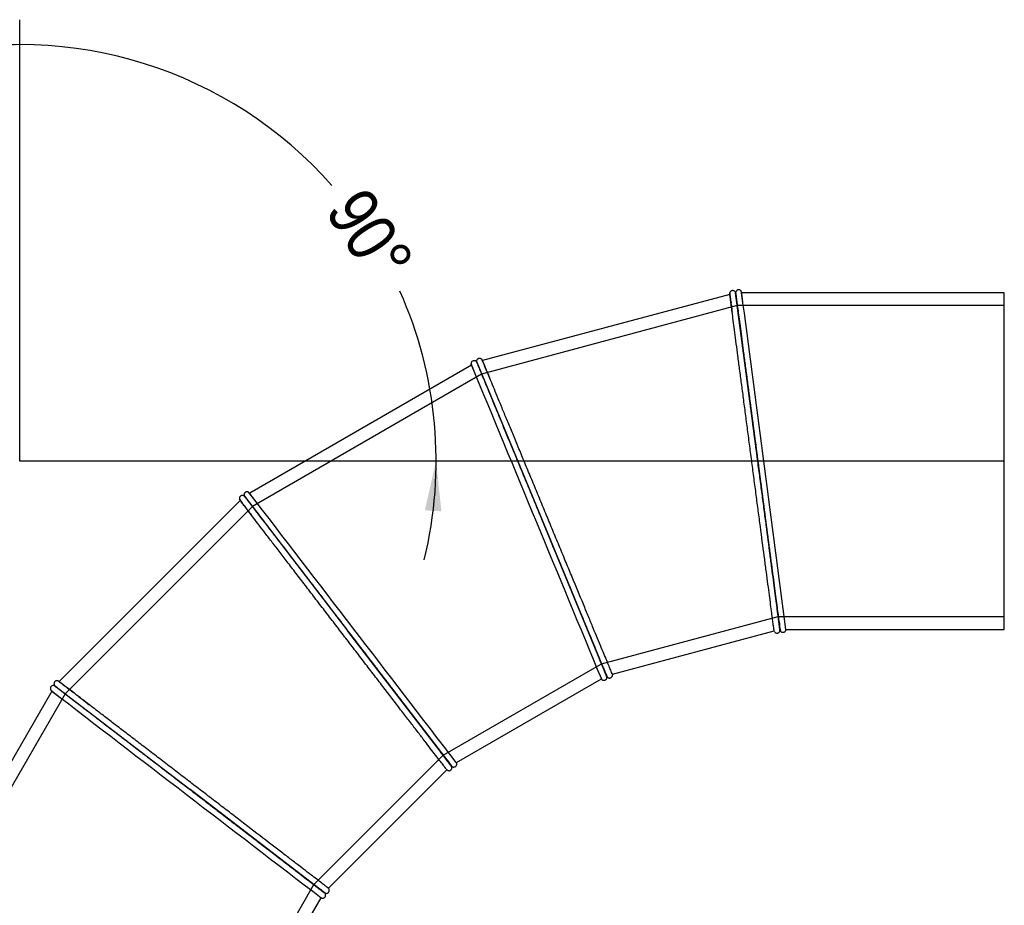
# Model space of a CAD drawing. Header units: millimetres. Extents: x 0 to 4950, y 0 to 3500.
# Tile 3 of 6: x 837 to 2154, y 1567 to 2751. Entities that reach past the tile are written whole.
import ezdxf
from ezdxf.enums import TextEntityAlignment as Align
from ezdxf.lldxf.tags import DXFTag

# ---------------------------------------------------------------- set-up
doc = ezdxf.new("R2010")
doc.units = ezdxf.units.MM
doc.header["$LTSCALE"] = 16.666667
for name, color, linetype in [('Default', 7, 'Continuous'), ('DV1_Default', 7, 'Continuous'), ('TUBO_X_GOMITO_90', 7, 'Continuous')]:
    doc.layers.add(name, color=color, linetype=linetype)
doc.styles.add('SEACAD_Arial_Narrow', font='ARIALN.TTF')
tags = doc.linetypes.add('HIDDEN2', pattern=[4.7625, 3.175, -1.5875]).pattern_tags.tags
tags[6:7] = [DXFTag(74, 4), DXFTag(75, 0), DXFTag(340, '0'), DXFTag(46, 0.0), DXFTag(50, 0.0), DXFTag(44, 0.0), DXFTag(45, 0.0)]
tags[4:5] = [DXFTag(74, 4), DXFTag(75, 0), DXFTag(340, '0'), DXFTag(46, 0.0), DXFTag(50, 0.0), DXFTag(44, 0.0), DXFTag(45, 0.0)]
tags = doc.linetypes.add('PHANTOM2', pattern=[31.75, 15.875, -3.175, 3.175, -3.175, 3.175, -3.175]).pattern_tags.tags
tags[14:15] = [DXFTag(74, 4), DXFTag(75, 0), DXFTag(340, '0'), DXFTag(46, 0.0), DXFTag(50, 0.0), DXFTag(44, 0.0), DXFTag(45, 0.0)]
tags[12:13] = [DXFTag(74, 4), DXFTag(75, 0), DXFTag(340, '0'), DXFTag(46, 0.0), DXFTag(50, 0.0), DXFTag(44, 0.0), DXFTag(45, 0.0)]
tags[10:11] = [DXFTag(74, 4), DXFTag(75, 0), DXFTag(340, '0'), DXFTag(46, 0.0), DXFTag(50, 0.0), DXFTag(44, 0.0), DXFTag(45, 0.0)]
tags[8:9] = [DXFTag(74, 4), DXFTag(75, 0), DXFTag(340, '0'), DXFTag(46, 0.0), DXFTag(50, 0.0), DXFTag(44, 0.0), DXFTag(45, 0.0)]
tags[6:7] = [DXFTag(74, 4), DXFTag(75, 0), DXFTag(340, '0'), DXFTag(46, 0.0), DXFTag(50, 0.0), DXFTag(44, 0.0), DXFTag(45, 0.0)]
tags[4:5] = [DXFTag(74, 4), DXFTag(75, 0), DXFTag(340, '0'), DXFTag(46, 0.0), DXFTag(50, 0.0), DXFTag(44, 0.0), DXFTag(45, 0.0)]
doc.dimstyles.new('Plastitalia', dxfattribs={"dimtxt": 66.666667, "dimasz": 66.666667, "dimexe": 33.333333, "dimexo": 0, "dimgap": 16.666667, "dimtad": 0, "dimdec": 0, "dimtxsty": 'SEACAD_Arial_Narrow', "dimblk1": '_SE_FILLED', "dimblk2": '_SE_FILLED', "dimsah": 1, "dimcen": 33.333333, "dimadec": 0, "dimazin": 0, "dimtfac": 0.8, "dimtdec": 1, "dimtmove": 0, "dimatfit": 3, "dimfxl": 1, "dimtolj": 1, "dimarcsym": 0})

# ---------------------------------------------------------------- blocks, each defined once
blk = doc.blocks.new('SE')
at = {"layer": 'DV1_Default', "color": 7, "linetype": 'PHANTOM2'}
blk.add_line((2153.9, 2160.8), (837.4, 2160.8), dxfattribs=at)
at = {"layer": 'TUBO_X_GOMITO_90', "color": 7, "linetype": 'Continuous'}
for p, q in [((1786.9, 2383.7), (1456.1, 2295.1)), ((1824.3, 2160.5), (1794.6, 2385.8)), ((1794.7, 2385.8), (1794.6, 2385.8)), ((1794.6, 2385.8), (1824.3, 2160.5)), ((1794.6, 2385.8), (1794.6, 2385.8)), ((2153.9, 2385.8), (1802.7, 2385.8)), ((2153.9, 1935.8), (2153.9, 2385.8)), ((1448.4, 2293), (1448.3, 2293)), ((1448.4, 2293), (1535.3, 2083.1)), ((1448.4, 2293), (1448.4, 2293)), ((1448.4, 2293), (1535.3, 2083.1)), ((1441.4, 2289), (1144.9, 2117.8)), ((1824.3, 2160.5), (1824.3, 2160.5)), ((1824.3, 2160.5), (1853.9, 1935.8)), ((1824.3, 2160.5), (1824.3, 2160.5)), ((1824.3, 2160.5), (1853.9, 1935.8)), ((1132.2, 2108.1), (890.1, 1866)), ((1137.9, 2113.8), (1276.2, 1933.5)), ((1137.9, 2113.8), (1137.9, 2113.7)), ((1137.9, 2113.8), (1276.2, 1933.5)), ((1137.9, 2113.8), (1137.9, 2113.8)), ((1535.3, 2083.1), (1535.3, 2083.1)), ((1622.1, 1873.7), (1535.3, 2083.1)), ((1535.3, 2083.1), (1535.3, 2083.1)), ((1535.3, 2083.1), (1622.1, 1873.7)), ((1853.8, 1935.8), (1853.9, 1935.8)), ((1853.9, 1935.8), (1853.9, 1935.8)), ((1861.9, 1935.8), (1861.8, 1934.8)), ((1861.9, 1935.8), (2153.9, 1935.8)), ((1276.2, 1933.5), (1276.2, 1933.5)), ((1276.2, 1933.5), (1414.2, 1753.7)), ((1276.2, 1933.5), (1276.2, 1933.5)), ((1414.2, 1753.7), (1276.2, 1933.5)), ((1629.8, 1875.8), (1846.1, 1933.7)), ((1846.5, 1932.8), (1846.1, 1933.7)), ((1421.2, 1757.7), (1615.1, 1869.7)), ((1615.7, 1868.9), (1615.1, 1869.7)), ((1622, 1873.7), (1622.1, 1873.7)), ((1622.1, 1873.7), (1622.1, 1873.7)), ((1629.8, 1875.7), (1629.9, 1874.8)), ((884.4, 1860.3), (1064.7, 1722)), ((884.4, 1860.3), (884.4, 1860.3)), ((884.4, 1860.3), (1064.7, 1722)), ((884.4, 1860.3), (884.4, 1860.2)), ((880.4, 1853.3), (709.2, 1556.8)), ((1414.2, 1753.6), (1414.2, 1753.7)), ((1414.2, 1753.7), (1414.2, 1753.7)), ((1421.2, 1757.7), (1421.6, 1756.8)), ((1250.2, 1589.6), (1408.5, 1748)), ((1409.3, 1747.4), (1408.5, 1748)), ((1064.7, 1722), (1064.7, 1722)), ((1244.5, 1584), (1064.7, 1722)), ((1064.7, 1722), (1064.7, 1722)), ((1064.7, 1722), (1244.5, 1584)), ((1244.5, 1584), (1244.5, 1584)), ((1244.5, 1583.9), (1244.5, 1584)), ((1250.2, 1589.6), (1250.8, 1588.9)), ((1128.5, 1383.1), (1240.5, 1577)), ((1241.4, 1576.6), (1240.5, 1577))]:
    blk.add_line(p, q, dxfattribs=at)
at = {"layer": 'TUBO_X_GOMITO_90', "color": 7, "linetype": 'HIDDEN2'}
for p, q in [((1796.9, 2368.6), (1455, 2277)), ((2153.9, 2368.6), (1796.9, 2368.6)), ((1455, 2277), (1148.5, 2100)), ((1148.5, 2100), (898.2, 1849.7)), ((1615.4, 1889.7), (1851.6, 1953)), ((1851.6, 1953), (2153.9, 1953)), ((1403.6, 1767.4), (1615.4, 1889.7)), ((898.2, 1849.7), (721.2, 1543.2)), ((1230.7, 1594.5), (1403.6, 1767.4)), ((1108.5, 1382.8), (1230.7, 1594.5))]:
    blk.add_line(p, q, dxfattribs=at)
at = {"layer": 'TUBO_X_GOMITO_90', "color": 7, "linetype": 'Continuous'}
for centre, radius, start, end in [((1853.6, 2389.4), 66.9, 183.16, 188.5389), ((1523.9, 2339.9), 282.4, 6.8617, 9.7637), ((-744362.3, -96077.6), 752633.5, 7.4827236, 7.5162206), ((1504.4, 2311.7), 66.9, 198.16, 203.5389), ((1280.3, 2214.8), 193.2, 21.7706, 25.1365), ((696871, 290099.7), 752633.6, 202.4827236, 202.5172764), ((1187.2, 2146.4), 66.9, 213.16, 218.5389), ((995.8, 1994.7), 193.2, 36.7706, 40.1365), ((-595821.4, -456236.6), 752633.6, 37.4827236, 37.5172716), ((2076.9, 1972.7), 225.8, 186.8351, 189.8934), ((1791.2, 1930.1), 62.8, 3.4848, 8.4229), ((1799.4, 1954.3), 194.6, 201.8339, 205.0282), ((1563, 1851.9), 62.8, 18.4848, 23.4229), ((777.9, 1708.5), 193.2, 51.7706, 55.1365), ((923.6, 1904.5), 66.9, 228.16, 233.5389), ((459234.7, 598819.5), 752633.6, 232.4827236, 232.5172764), ((1564.7, 1877.4), 194.6, 216.8339, 220.0282), ((1362.8, 1717.4), 62.8, 33.4848, 38.4229), ((1357.8, 1742.5), 194.6, 231.8339, 235.0282), ((1204.2, 1535.6), 62.8, 48.4848, 53.4229)]:
    blk.add_arc(centre, radius, start, end, dxfattribs=at)
at = {"layer": 'TUBO_X_GOMITO_90', "color": 7, "linetype": 'HIDDEN2'}
for centre, radius, start, end in [((-744362.3, -96077.6), 752633.5, 7.5162206, 7.5172764), ((1895.4, 2392.9), 108.8, 186.4284, 188.6749), ((2439.9, 2458.2), 657.1, 187.1384, 187.5202), ((1543.8, 2326), 108.8, 201.4285, 203.6749), ((2052.9, 2530), 657.1, 202.1384, 202.5202), ((1198.7, 2178.6), 282.4, 21.8617, 22.2236), ((926.4, 1938.6), 282.4, 36.8617, 37.2236), ((1221.6, 2170.3), 108.8, 216.4286, 218.6749), ((1660.5, 2499.1), 657.1, 217.1384, 217.5202), ((-3181.2, 1290.6), 5076.2, 7.4214, 7.5497), ((1652.4, 1916.6), 202.2, 6.0114, 8.4329), ((1652.4, 1916.6), 202.2, 4.895, 5.2474), ((-3074.5, -52.7), 5076.2, 22.4214, 22.5497), ((1432.4, 1803), 202.2, 21.0114, 23.4329), ((1432.4, 1803), 202.2, 19.895, 20.2474), ((725.4, 1636.4), 282.4, 51.8617, 52.2236), ((950.6, 1936.6), 108.8, 231.4285, 233.6749), ((1289.5, 2367.7), 657.1, 232.1384, 232.5202), ((-2623.7, -1322.6), 5076.2, 37.4214, 37.5497), ((1249.3, 1636.3), 202.2, 36.0114, 38.4329), ((1249.3, 1636.3), 202.2, 34.895, 35.2474), ((-1859.6, -2432.6), 5076.2, 52.4214, 52.5497), ((1115.6, 1428), 202.2, 51.0114, 53.4329), ((1115.6, 1428), 202.2, 49.895, 50.2474)]:
    blk.add_arc(centre, radius, start, end, dxfattribs=at)
at = {"layer": 'TUBO_X_GOMITO_90', "color": 7, "linetype": 'Continuous'}
for points in [[(1786.9, 2383.6), (1786.7, 2384.3), (1786.7, 2385), (1786.8, 2385.7)], [(1794.3, 2386.6), (1794.4, 2386.2), (1794.5, 2385.9), (1794.6, 2385.8)], [(1794.7, 2385.6), (1794.6, 2385.7), (1794.7, 2386.1), (1794.8, 2386.7)], [(1802.2, 2387.7), (1802.5, 2387.1), (1802.7, 2386.4), (1802.7, 2385.7)], [(1441.4, 2288.9), (1441.1, 2289.5), (1440.9, 2290.2), (1440.9, 2290.9)], [(1447.8, 2293.7), (1448.1, 2293.4), (1448.2, 2293.1), (1448.3, 2293)], [(1448.4, 2293), (1448.4, 2293.1), (1448.3, 2293.5), (1448.3, 2294)], [(1455.1, 2296.8), (1455.6, 2296.3), (1456, 2295.7), (1456.1, 2295)], [(1132.3, 2108), (1131.8, 2108.5), (1131.4, 2109.1), (1131.2, 2109.8)], [(1137.2, 2114.3), (1137.6, 2114), (1137.8, 2113.8), (1137.9, 2113.7)], [(1137.9, 2113.8), (1137.9, 2113.9), (1137.7, 2114.2), (1137.6, 2114.7)], [(1143.4, 2119.2), (1144.1, 2118.8), (1144.6, 2118.3), (1144.9, 2117.7)], [(1853.9, 1935.8), (1853.9, 1935.8), (1853.7, 1937.2), (1853.4, 1939.9)], [(1853.8, 1935.8), (1854, 1935.1), (1854, 1934.5), (1853.9, 1933.9)], [(1854.4, 1933.9), (1854.1, 1934.5), (1853.9, 1935.2), (1853.9, 1935.9)], [(1622, 1873.7), (1622.4, 1873.1), (1622.5, 1872.5), (1622.6, 1871.8)], [(1623.1, 1871.9), (1622.6, 1872.5), (1622.2, 1873.1), (1622.1, 1873.8)], [(883.6, 1860.6), (884, 1860.4), (884.3, 1860.3), (884.4, 1860.2)], [(884.4, 1860.3), (884.3, 1860.4), (884.1, 1860.7), (883.8, 1861.1)], [(888.3, 1867), (889.1, 1866.8), (889.7, 1866.4), (890.2, 1865.9)], [(880.5, 1853.3), (879.9, 1853.6), (879.4, 1854.1), (879, 1854.7)], [(1415.6, 1752.3), (1415, 1752.6), (1414.6, 1753.1), (1414.2, 1753.7)], [(1414.2, 1753.6), (1414.7, 1753.1), (1415, 1752.6), (1415.2, 1752)], [(1246.2, 1583), (1245.6, 1583.2), (1245, 1583.5), (1244.5, 1584)], [(1244.5, 1584), (1245, 1583.6), (1245.5, 1583.2), (1245.9, 1582.6)]]:
    blk.add_open_spline(points, degree=3, dxfattribs=at)
for points, knots in [([(1794.3, 2386.6), (1794, 2387), (1793.5, 2387.7), (1792.5, 2388.4), (1791.5, 2388.7), (1790.5, 2388.8), (1789.4, 2388.6), (1788.3, 2388), (1787.3, 2387), (1787, 2386.2), (1786.8, 2385.7)], [0, 0, 0, 0, 0.152516, 0.272964, 0.368087, 0.469007, 0.586163, 0.717646, 0.85824, 1, 1, 1, 1]), ([(1846.1, 1933.7), (1846.1, 1933.7), (1845.9, 1935.2), (1845.3, 1939.6), (1845.1, 1941.4), (1844.5, 1945.7), (1844.2, 1948.2), (1843.4, 1953.9), (1843, 1957.1), (1842.1, 1964.1), (1841.6, 1967.9), (1840.5, 1976.1), (1839.9, 1980.5), (1838.7, 1989.8), (1838.1, 1994.8), (1836.7, 2005.3), (1835.9, 2010.8), (1834.4, 2022.2), (1833.7, 2028.1), (1831.2, 2046.5), (1829.5, 2059.6), (1826.8, 2080), (1825.9, 2087), (1824, 2101.1), (1823.1, 2108.2), (1821.2, 2122.6), (1820.2, 2129.9), (1818.3, 2144.5), (1817.4, 2151.7), (1815.5, 2166.2), (1814.5, 2173.5), (1812.6, 2188), (1811.6, 2195.3), (1809.7, 2209.7), (1808.8, 2216.9), (1807, 2230.9), (1806, 2237.9), (1804.3, 2251.5), (1803.4, 2258.1), (1801.7, 2271.1), (1800.8, 2277.4), (1799.2, 2289.7), (1798.4, 2295.6), (1796.9, 2307), (1796.2, 2312.5), (1794.9, 2322.9), (1794.2, 2327.9), (1793, 2337.3), (1792.4, 2341.7), (1791.3, 2349.9), (1790.8, 2353.7), (1789.9, 2360.6), (1789.5, 2363.8), (1788.8, 2369.4), (1788.4, 2371.8), (1787.9, 2376.1), (1787.6, 2377.9), (1787.2, 2380.8), (1787.1, 2381.9), (1786.9, 2383.4), (1786.9, 2383.7), (1786.9, 2383.7)], [0, 0, 0, 0, 0.03125, 0.03125, 0.046875, 0.046875, 0.0625, 0.0625, 0.078125, 0.078125, 0.09375, 0.09375, 0.109375, 0.109375, 0.125, 0.125, 0.140625, 0.140625, 0.15625, 0.15625, 0.1875, 0.1875, 0.203125, 0.203125, 0.21875, 0.21875, 0.234375, 0.234375, 0.25, 0.25, 0.265625, 0.265625, 0.28125, 0.28125, 0.296875, 0.296875, 0.3125, 0.3125, 0.328125, 0.328125, 0.34375, 0.34375, 0.359375, 0.359375, 0.375, 0.375, 0.390625, 0.390625, 0.40625, 0.40625, 0.421875, 0.421875, 0.4375, 0.4375, 0.453125, 0.453125, 0.46875, 0.46875, 0.484375, 0.484375, 0.4998668, 0.4998668, 0.4998668, 0.4998668]), ([(1794.6, 2385.8), (1794.6, 2385.8), (1794.8, 2384.3), (1795.4, 2380), (1795.6, 2378.1), (1796.2, 2373.8), (1796.5, 2371.3), (1797.3, 2365.6), (1797.7, 2362.4), (1798.6, 2355.4), (1799.1, 2351.6), (1800.2, 2343.5), (1800.8, 2339.1), (1802, 2329.8), (1802.6, 2324.8), (1804, 2314.3), (1804.7, 2308.9), (1806.2, 2297.5), (1807, 2291.5), (1808.7, 2279.2), (1809.5, 2272.9), (1811.2, 2259.9), (1812.1, 2253.2), (1813.9, 2239.6), (1814.8, 2232.6), (1816.6, 2218.5), (1817.6, 2211.4), (1819.5, 2197), (1820.5, 2189.7), (1822.4, 2175.1), (1823.3, 2167.8), (1824.3, 2160.5)], [0.5000745, 0.5000745, 0.5000745, 0.5000745, 0.5625, 0.5625, 0.59375, 0.59375, 0.625, 0.625, 0.65625, 0.65625, 0.6875, 0.6875, 0.71875, 0.71875, 0.75, 0.75, 0.78125, 0.78125, 0.8125, 0.8125, 0.84375, 0.84375, 0.875, 0.875, 0.90625, 0.90625, 0.9375, 0.9375, 0.96875, 0.96875, 1, 1, 1, 1]), ([(1824.3, 2160.5), (1823.3, 2167.8), (1822.4, 2175.1), (1820.5, 2189.6), (1819.5, 2196.9), (1817.6, 2211.3), (1816.7, 2218.5), (1814.8, 2232.5), (1813.9, 2239.5), (1812.1, 2253.1), (1811.2, 2259.8), (1809.5, 2272.8), (1808.7, 2279.2), (1806.3, 2297.6), (1804.7, 2309.1), (1802.7, 2324.8), (1802, 2329.7), (1800.8, 2339.1), (1800.2, 2343.6), (1799.1, 2351.8), (1798.6, 2355.6), (1797.7, 2362.6), (1797.3, 2365.7), (1796.6, 2371.3), (1796.2, 2373.8), (1795.7, 2378.1), (1795.4, 2379.9), (1795.1, 2382.9), (1794.9, 2384), (1794.7, 2385.4), (1794.7, 2385.8), (1794.7, 2385.8), (1794.7, 2385.8), (1794.7, 2385.8)], [0, 0, 0, 0, 0.03125, 0.03125, 0.0625, 0.0625, 0.09375, 0.09375, 0.125, 0.125, 0.15625, 0.15625, 0.1875, 0.1875, 0.25, 0.25, 0.28125, 0.28125, 0.3125, 0.3125, 0.34375, 0.34375, 0.375, 0.375, 0.40625, 0.40625, 0.4375, 0.4375, 0.46875, 0.46875, 0.5, 0.5, 0.5001, 0.5001, 0.5001, 0.5001]), ([(1802.2, 2387.7), (1802, 2388.1), (1801.6, 2388.6), (1800.7, 2389.3), (1799.5, 2389.8), (1798.3, 2389.8), (1797.3, 2389.6), (1796.5, 2389.2), (1795.7, 2388.6), (1795.1, 2387.7), (1794.9, 2387.1), (1794.8, 2386.7)], [0, 0, 0, 0, 0.107077, 0.204541, 0.366432, 0.489047, 0.582732, 0.678603, 0.782944, 0.891834, 1, 1, 1, 1]), ([(1447.8, 2293.7), (1447.4, 2294.1), (1446.8, 2294.6), (1445.6, 2295), (1444.6, 2295), (1443.6, 2294.8), (1442.6, 2294.3), (1441.6, 2293.5), (1441, 2292.3), (1440.9, 2291.4), (1440.9, 2290.9)], [0, 0, 0, 0, 0.152516, 0.272964, 0.368087, 0.469007, 0.586163, 0.717646, 0.85824, 1, 1, 1, 1]), ([(1455.1, 2296.8), (1454.8, 2297.1), (1454.4, 2297.5), (1453.3, 2298), (1452.1, 2298.1), (1450.9, 2297.9), (1450, 2297.4), (1449.3, 2296.8), (1448.7, 2296), (1448.3, 2295), (1448.3, 2294.3), (1448.3, 2294)], [0, 0, 0, 0, 0.107077, 0.204541, 0.366432, 0.489047, 0.582732, 0.678603, 0.782944, 0.891834, 1, 1, 1, 1]), ([(1448.3, 2293), (1448.3, 2293), (1448.9, 2291.6), (1450.6, 2287.6), (1451.3, 2285.9), (1453, 2281.8), (1453.9, 2279.5), (1456.1, 2274.2), (1457.4, 2271.2), (1460.1, 2264.7), (1461.5, 2261.2), (1464.7, 2253.6), (1466.4, 2249.5), (1470, 2240.8), (1471.9, 2236.2), (1475.9, 2226.4), (1478, 2221.3), (1482.4, 2210.7), (1484.7, 2205.1), (1489.5, 2193.7), (1491.9, 2187.8), (1497, 2175.7), (1499.5, 2169.4), (1504.8, 2156.8), (1507.5, 2150.3), (1512.9, 2137.1), (1515.7, 2130.5), (1521.2, 2117.1), (1524.1, 2110.2), (1529.7, 2096.7), (1532.5, 2089.9), (1535.3, 2083.1)], [0.5000745, 0.5000745, 0.5000745, 0.5000745, 0.5625, 0.5625, 0.59375, 0.59375, 0.625, 0.625, 0.65625, 0.65625, 0.6875, 0.6875, 0.71875, 0.71875, 0.75, 0.75, 0.78125, 0.78125, 0.8125, 0.8125, 0.84375, 0.84375, 0.875, 0.875, 0.90625, 0.90625, 0.9375, 0.9375, 0.96875, 0.96875, 1, 1, 1, 1]), ([(1448.4, 2293), (1448.4, 2293), (1449, 2291.6), (1450.6, 2287.6), (1451.3, 2285.9), (1453, 2281.9), (1454, 2279.5), (1456.2, 2274.2), (1457.4, 2271.2), (1460.1, 2264.7), (1461.6, 2261.2), (1464.7, 2253.6), (1466.4, 2249.5), (1470, 2240.8), (1471.9, 2236.2), (1475.9, 2226.4), (1478.1, 2221.3), (1482.5, 2210.7), (1484.8, 2205.1), (1489.5, 2193.7), (1491.9, 2187.8), (1497, 2175.7), (1499.5, 2169.4), (1504.8, 2156.8), (1507.5, 2150.3), (1512.9, 2137.1), (1515.7, 2130.5), (1521.2, 2117.1), (1524.1, 2110.2), (1529.7, 2096.7), (1532.5, 2089.9), (1535.3, 2083.1)], [0.5000745, 0.5000745, 0.5000745, 0.5000745, 0.5625, 0.5625, 0.59375, 0.59375, 0.625, 0.625, 0.65625, 0.65625, 0.6875, 0.6875, 0.71875, 0.71875, 0.75, 0.75, 0.78125, 0.78125, 0.8125, 0.8125, 0.84375, 0.84375, 0.875, 0.875, 0.90625, 0.90625, 0.9375, 0.9375, 0.96875, 0.96875, 1, 1, 1, 1]), ([(1629.8, 1875.8), (1629.8, 1875.8), (1629.2, 1877.1), (1627.6, 1881.2), (1626.9, 1882.9), (1625.2, 1886.9), (1624.2, 1889.3), (1622, 1894.6), (1620.8, 1897.6), (1618.1, 1904.1), (1616.6, 1907.6), (1613.5, 1915.3), (1611.8, 1919.3), (1608.2, 1928.1), (1606.2, 1932.7), (1602.2, 1942.5), (1600.1, 1947.6), (1595.7, 1958.2), (1593.4, 1963.8), (1586.3, 1980.9), (1581.2, 1993.1), (1573.4, 2012.1), (1570.7, 2018.6), (1565.2, 2031.7), (1562.5, 2038.4), (1556.9, 2051.8), (1554.1, 2058.6), (1548.5, 2072.1), (1545.7, 2078.9), (1540.1, 2092.5), (1537.3, 2099.2), (1531.7, 2112.7), (1528.9, 2119.5), (1523.3, 2133), (1520.6, 2139.6), (1515.1, 2152.7), (1512.4, 2159.2), (1507.2, 2171.9), (1504.6, 2178.1), (1499.6, 2190.2), (1497.2, 2196.1), (1492.4, 2207.5), (1490.1, 2213), (1485.7, 2223.6), (1483.6, 2228.7), (1479.6, 2238.5), (1477.7, 2243.1), (1474.1, 2251.8), (1472.4, 2255.9), (1469.2, 2263.6), (1467.7, 2267.1), (1465, 2273.6), (1463.8, 2276.5), (1461.7, 2281.7), (1460.7, 2284), (1459.1, 2288), (1458.4, 2289.7), (1457.2, 2292.4), (1456.8, 2293.4), (1456.3, 2294.8), (1456.1, 2295.1), (1456.1, 2295.1), (1456.1, 2295.1), (1456.1, 2295)], [0, 0, 0, 0, 0.03125, 0.03125, 0.046875, 0.046875, 0.0625, 0.0625, 0.078125, 0.078125, 0.09375, 0.09375, 0.109375, 0.109375, 0.125, 0.125, 0.140625, 0.140625, 0.15625, 0.15625, 0.1875, 0.1875, 0.203125, 0.203125, 0.21875, 0.21875, 0.234375, 0.234375, 0.25, 0.25, 0.265625, 0.265625, 0.28125, 0.28125, 0.296875, 0.296875, 0.3125, 0.3125, 0.328125, 0.328125, 0.34375, 0.34375, 0.359375, 0.359375, 0.375, 0.375, 0.390625, 0.390625, 0.40625, 0.40625, 0.421875, 0.421875, 0.4375, 0.4375, 0.453125, 0.453125, 0.46875, 0.46875, 0.484375, 0.484375, 0.5, 0.5, 0.5035747, 0.5035747, 0.5035747, 0.5035747]), ([(1852.4, 1947.1), (1852.2, 1948.9), (1851.9, 1950.9), (1851.3, 1955.9), (1850.8, 1959), (1849.9, 1966), (1849.4, 1969.8), (1848.3, 1978), (1847.8, 1982.3), (1846.5, 1991.7), (1845.9, 1996.6), (1844.5, 2007.1), (1843.8, 2012.5), (1842.3, 2023.9), (1841.5, 2029.9), (1839.1, 2048.2), (1837.4, 2061.3), (1834.7, 2081.7), (1833.8, 2088.6), (1831.9, 2102.7), (1831, 2109.8), (1829.1, 2124.2), (1828.1, 2131.5), (1826.2, 2146), (1825.2, 2153.3), (1824.3, 2160.5)], [0.6012878, 0.6012878, 0.6012878, 0.6012878, 0.625, 0.625, 0.65625, 0.65625, 0.6875, 0.6875, 0.71875, 0.71875, 0.75, 0.75, 0.78125, 0.78125, 0.8125, 0.8125, 0.875, 0.875, 0.90625, 0.90625, 0.9375, 0.9375, 0.96875, 0.96875, 1, 1, 1, 1]), ([(1824.3, 2160.5), (1826.2, 2146), (1828.1, 2131.5), (1831, 2109.9), (1831.9, 2102.8), (1833.7, 2088.7), (1834.7, 2081.8), (1836.4, 2068.2), (1837.3, 2061.5), (1839, 2048.5), (1839.9, 2042.2), (1842.3, 2023.8), (1843.8, 2012.4), (1845.8, 1996.7), (1846.5, 1991.8), (1847.7, 1982.4), (1848.3, 1978), (1849.4, 1969.8), (1849.9, 1965.9), (1850.8, 1959), (1851.2, 1955.9), (1851.9, 1950.2), (1852.3, 1947.8), (1852.8, 1943.5), (1853.1, 1941.7), (1853.6, 1937.3), (1853.8, 1935.8), (1853.8, 1935.8), (1853.8, 1935.8), (1853.8, 1935.8)], [0, 0, 0, 0, 0.0625, 0.0625, 0.09375, 0.09375, 0.125, 0.125, 0.15625, 0.15625, 0.1875, 0.1875, 0.25, 0.25, 0.28125, 0.28125, 0.3125, 0.3125, 0.34375, 0.34375, 0.375, 0.375, 0.40625, 0.40625, 0.4375, 0.4375, 0.5, 0.5, 0.5002483, 0.5002483, 0.5002483, 0.5002483]), ([(1143.4, 2119.2), (1143.1, 2119.4), (1142.6, 2119.7), (1141.4, 2119.8), (1140.2, 2119.7), (1139.1, 2119.1), (1138.3, 2118.4), (1137.8, 2117.6), (1137.5, 2116.7), (1137.3, 2115.7), (1137.5, 2115), (1137.6, 2114.7)], [0, 0, 0, 0, 0.107077, 0.204541, 0.366432, 0.489047, 0.582732, 0.678603, 0.782944, 0.891834, 1, 1, 1, 1]), ([(1137.2, 2114.3), (1136.7, 2114.5), (1136, 2114.9), (1134.7, 2114.9), (1133.7, 2114.7), (1132.8, 2114.3), (1132, 2113.6), (1131.3, 2112.5), (1131, 2111.1), (1131.1, 2110.3), (1131.2, 2109.8)], [0, 0, 0, 0, 0.152516, 0.272964, 0.368087, 0.469007, 0.586163, 0.717646, 0.85824, 1, 1, 1, 1]), ([(1408.5, 1748), (1408.5, 1748), (1407.6, 1749.2), (1404.9, 1752.7), (1403.8, 1754.1), (1401.2, 1757.6), (1399.6, 1759.6), (1396.1, 1764.2), (1394.1, 1766.7), (1389.8, 1772.3), (1387.5, 1775.4), (1382.5, 1781.9), (1379.8, 1785.4), (1374, 1792.9), (1371, 1796.9), (1364.6, 1805.3), (1361.2, 1809.6), (1354.2, 1818.8), (1350.5, 1823.5), (1339.2, 1838.3), (1331.2, 1848.7), (1318.7, 1865.1), (1314.4, 1870.6), (1305.7, 1881.9), (1301.4, 1887.6), (1292.5, 1899.1), (1288, 1905), (1279.1, 1916.6), (1274.6, 1922.4), (1265.7, 1934), (1261.3, 1939.9), (1252.3, 1951.5), (1247.9, 1957.3), (1239, 1968.8), (1234.6, 1974.5), (1226, 1985.8), (1221.7, 1991.4), (1213.4, 2002.2), (1209.3, 2007.6), (1201.3, 2018), (1197.4, 2023), (1189.9, 2032.8), (1186.3, 2037.6), (1179.3, 2046.7), (1175.9, 2051.1), (1169.5, 2059.4), (1166.5, 2063.4), (1160.7, 2070.9), (1158, 2074.4), (1153, 2081), (1150.6, 2084.1), (1146.4, 2089.6), (1144.5, 2092.1), (1141, 2096.6), (1139.5, 2098.6), (1136.9, 2102), (1135.8, 2103.4), (1134, 2105.8), (1133.3, 2106.6), (1132.4, 2107.8), (1132.2, 2108.1), (1132.2, 2108.1)], [0, 0, 0, 0, 0.03125, 0.03125, 0.046875, 0.046875, 0.0625, 0.0625, 0.078125, 0.078125, 0.09375, 0.09375, 0.109375, 0.109375, 0.125, 0.125, 0.140625, 0.140625, 0.15625, 0.15625, 0.1875, 0.1875, 0.203125, 0.203125, 0.21875, 0.21875, 0.234375, 0.234375, 0.25, 0.25, 0.265625, 0.265625, 0.28125, 0.28125, 0.296875, 0.296875, 0.3125, 0.3125, 0.328125, 0.328125, 0.34375, 0.34375, 0.359375, 0.359375, 0.375, 0.375, 0.390625, 0.390625, 0.40625, 0.40625, 0.421875, 0.421875, 0.4375, 0.4375, 0.453125, 0.453125, 0.46875, 0.46875, 0.484375, 0.484375, 0.4998668, 0.4998668, 0.4998668, 0.4998668]), ([(1137.9, 2113.8), (1137.9, 2113.8), (1138.8, 2112.6), (1141.5, 2109.1), (1142.6, 2107.7), (1145.3, 2104.2), (1146.8, 2102.2), (1150.3, 2097.6), (1152.3, 2095.1), (1156.6, 2089.5), (1158.9, 2086.5), (1163.9, 2079.9), (1166.6, 2076.4), (1172.3, 2069), (1175.4, 2065), (1181.8, 2056.6), (1185.1, 2052.2), (1192.2, 2043.1), (1195.8, 2038.3), (1203.3, 2028.5), (1207.2, 2023.4), (1215.2, 2013), (1219.3, 2007.7), (1227.7, 1996.8), (1231.9, 1991.2), (1240.6, 1979.9), (1245, 1974.2), (1253.8, 1962.7), (1258.3, 1956.8), (1267.3, 1945.2), (1271.7, 1939.3), (1276.2, 1933.5)], [0.5000745, 0.5000745, 0.5000745, 0.5000745, 0.5625, 0.5625, 0.59375, 0.59375, 0.625, 0.625, 0.65625, 0.65625, 0.6875, 0.6875, 0.71875, 0.71875, 0.75, 0.75, 0.78125, 0.78125, 0.8125, 0.8125, 0.84375, 0.84375, 0.875, 0.875, 0.90625, 0.90625, 0.9375, 0.9375, 0.96875, 0.96875, 1, 1, 1, 1]), ([(1137.9, 2113.7), (1137.9, 2113.7), (1138.8, 2112.6), (1141.5, 2109.1), (1142.6, 2107.6), (1145.2, 2104.2), (1146.8, 2102.2), (1150.3, 2097.6), (1152.2, 2095), (1156.5, 2089.4), (1158.8, 2086.4), (1163.9, 2079.9), (1166.5, 2076.4), (1172.3, 2068.9), (1175.3, 2065), (1181.8, 2056.6), (1185.1, 2052.2), (1192.1, 2043.1), (1195.8, 2038.3), (1203.3, 2028.5), (1207.2, 2023.4), (1215.2, 2013), (1219.3, 2007.7), (1227.7, 1996.8), (1231.9, 1991.2), (1240.6, 1979.9), (1245, 1974.2), (1253.8, 1962.7), (1258.3, 1956.8), (1267.3, 1945.2), (1271.7, 1939.3), (1276.2, 1933.5)], [0.5000745, 0.5000745, 0.5000745, 0.5000745, 0.5625, 0.5625, 0.59375, 0.59375, 0.625, 0.625, 0.65625, 0.65625, 0.6875, 0.6875, 0.71875, 0.71875, 0.75, 0.75, 0.78125, 0.78125, 0.8125, 0.8125, 0.84375, 0.84375, 0.875, 0.875, 0.90625, 0.90625, 0.9375, 0.9375, 0.96875, 0.96875, 1, 1, 1, 1]), ([(1535.3, 2083.1), (1540.9, 2069.6), (1546.5, 2056.1), (1554.9, 2035.9), (1557.6, 2029.2), (1563, 2016.2), (1565.7, 2009.7), (1571, 1997), (1573.5, 1990.8), (1578.5, 1978.7), (1581, 1972.8), (1588.1, 1955.7), (1592.5, 1945), (1598.6, 1930.4), (1600.5, 1925.8), (1604.1, 1917.1), (1605.8, 1913), (1609, 1905.3), (1610.4, 1901.8), (1613.1, 1895.3), (1614.3, 1892.4), (1616.5, 1887.1), (1617.5, 1884.8), (1618.3, 1882.8), (1618.3, 1882.8), (1618.3, 1882.7)], [0, 0, 0, 0, 0.0625, 0.0625, 0.09375, 0.09375, 0.125, 0.125, 0.15625, 0.15625, 0.1875, 0.1875, 0.25, 0.25, 0.28125, 0.28125, 0.3125, 0.3125, 0.34375, 0.34375, 0.375, 0.375, 0.40625, 0.40625, 0.4067479, 0.4067479, 0.4067479, 0.4067479]), ([(1535.3, 2083.1), (1540.9, 2069.6), (1546.5, 2056.1), (1554.9, 2035.9), (1557.6, 2029.3), (1563, 2016.2), (1565.7, 2009.7), (1570.9, 1997), (1573.5, 1990.8), (1578.5, 1978.7), (1581, 1972.8), (1588.1, 1955.7), (1592.5, 1945), (1598.5, 1930.5), (1600.4, 1925.8), (1604.1, 1917.1), (1605.7, 1913), (1608.9, 1905.3), (1610.4, 1901.8), (1613.1, 1895.3), (1614.3, 1892.4), (1616.4, 1887.1), (1617.4, 1884.8), (1619.1, 1880.8), (1619.8, 1879.1), (1621.4, 1875), (1622, 1873.7), (1622, 1873.7), (1622, 1873.7), (1622, 1873.7)], [0, 0, 0, 0, 0.0625, 0.0625, 0.09375, 0.09375, 0.125, 0.125, 0.15625, 0.15625, 0.1875, 0.1875, 0.25, 0.25, 0.28125, 0.28125, 0.3125, 0.3125, 0.34375, 0.34375, 0.375, 0.375, 0.40625, 0.40625, 0.4375, 0.4375, 0.5, 0.5, 0.5002483, 0.5002483, 0.5002483, 0.5002483]), ([(1276.2, 1933.5), (1285.1, 1921.9), (1294, 1910.3), (1307.3, 1893), (1311.7, 1887.3), (1320.3, 1876), (1324.6, 1870.5), (1332.9, 1859.6), (1337, 1854.3), (1345, 1843.9), (1348.9, 1838.8), (1360.1, 1824.1), (1367.2, 1814.9), (1376.8, 1802.4), (1379.8, 1798.4), (1385.6, 1790.9), (1388.3, 1787.4), (1393.3, 1780.8), (1395.7, 1777.8), (1399.9, 1772.2), (1401.9, 1769.7), (1405.3, 1765.2), (1406.8, 1763.2), (1409.5, 1759.8), (1410.6, 1758.4), (1413.3, 1754.8), (1414.2, 1753.7), (1414.2, 1753.6), (1414.2, 1753.6), (1414.2, 1753.6)], [0, 0, 0, 0, 0.0625, 0.0625, 0.09375, 0.09375, 0.125, 0.125, 0.15625, 0.15625, 0.1875, 0.1875, 0.25, 0.25, 0.28125, 0.28125, 0.3125, 0.3125, 0.34375, 0.34375, 0.375, 0.375, 0.40625, 0.40625, 0.4375, 0.4375, 0.5, 0.5, 0.5002483, 0.5002483, 0.5002483, 0.5002483]), ([(1276.2, 1933.5), (1285.1, 1921.9), (1294, 1910.3), (1307.3, 1893), (1311.7, 1887.3), (1320.3, 1876), (1324.6, 1870.5), (1332.9, 1859.6), (1337, 1854.3), (1345, 1843.9), (1348.9, 1838.8), (1360.2, 1824.1), (1367.2, 1814.9), (1376.8, 1802.4), (1379.9, 1798.5), (1385.6, 1790.9), (1388.3, 1787.4), (1393.4, 1780.9), (1395.7, 1777.8), (1400, 1772.2), (1401.9, 1769.7), (1405.4, 1765.2), (1406.9, 1763.3), (1408.2, 1761.5), (1408.2, 1761.5), (1408.3, 1761.5)], [0, 0, 0, 0, 0.0625, 0.0625, 0.09375, 0.09375, 0.125, 0.125, 0.15625, 0.15625, 0.1875, 0.1875, 0.25, 0.25, 0.28125, 0.28125, 0.3125, 0.3125, 0.34375, 0.34375, 0.375, 0.375, 0.40625, 0.40625, 0.4067479, 0.4067479, 0.4067479, 0.4067479]), ([(1846.5, 1932.8), (1846.7, 1932.4), (1847.2, 1931.7), (1848.4, 1931), (1849.7, 1930.7), (1850.8, 1930.8), (1851.8, 1931.1), (1852.6, 1931.7), (1853.4, 1932.6), (1853.7, 1933.4), (1853.9, 1933.9)], [0, 0, 0, 0, 0.14176, 0.282354, 0.413837, 0.530993, 0.631913, 0.727036, 0.847484, 1, 1, 1, 1]), ([(1854.4, 1933.9), (1854.6, 1933.6), (1854.9, 1933.1), (1855.7, 1932.4), (1856.7, 1931.9), (1857.8, 1931.8), (1858.8, 1931.9), (1859.8, 1932.2), (1860.7, 1932.9), (1861.4, 1933.8), (1861.7, 1934.4), (1861.8, 1934.8)], [0, 0, 0, 0, 0.100559, 0.189818, 0.334677, 0.44262, 0.539867, 0.648595, 0.765411, 0.884741, 1, 1, 1, 1]), ([(1615.7, 1868.9), (1616, 1868.6), (1616.7, 1868), (1618, 1867.6), (1619.3, 1867.7), (1620.4, 1868), (1621.2, 1868.6), (1621.9, 1869.4), (1622.5, 1870.5), (1622.5, 1871.3), (1622.6, 1871.8)], [0, 0, 0, 0, 0.14176, 0.282354, 0.413837, 0.530993, 0.631913, 0.727036, 0.847484, 1, 1, 1, 1]), ([(1620.2, 1878.3), (1620.2, 1878.1), (1620.3, 1877.9), (1621.5, 1875.1), (1622.1, 1873.7), (1622.1, 1873.7), (1622.1, 1873.7), (1622.1, 1873.7)], [0.43383586, 0.43383586, 0.43383586, 0.43383586, 0.4375, 0.4375, 0.5, 0.5, 0.50034143, 0.50034143, 0.50034143, 0.50034143]), ([(1623.1, 1871.9), (1623.3, 1871.7), (1623.7, 1871.3), (1624.7, 1870.9), (1625.8, 1870.7), (1626.9, 1870.8), (1627.9, 1871.2), (1628.7, 1871.8), (1629.4, 1872.6), (1629.9, 1873.7), (1629.9, 1874.4), (1629.9, 1874.8)], [0, 0, 0, 0, 0.100559, 0.189818, 0.334677, 0.44262, 0.539867, 0.648595, 0.765411, 0.884741, 1, 1, 1, 1]), ([(883.6, 1860.6), (883.1, 1860.7), (882.3, 1860.9), (881.1, 1860.6), (880.1, 1860.1), (879.4, 1859.5), (878.7, 1858.5), (878.4, 1857.3), (878.4, 1855.9), (878.8, 1855.2), (879, 1854.7)], [0, 0, 0, 0, 0.152516, 0.272964, 0.368087, 0.469007, 0.586163, 0.717646, 0.85824, 1, 1, 1, 1]), ([(888.3, 1867), (888, 1867.1), (887.4, 1867.2), (886.2, 1867.1), (885.1, 1866.6), (884.2, 1865.7), (883.6, 1864.9), (883.3, 1864), (883.2, 1863), (883.4, 1862), (883.7, 1861.4), (883.8, 1861.1)], [0, 0, 0, 0, 0.107077, 0.204541, 0.366432, 0.489047, 0.582732, 0.678603, 0.782944, 0.891834, 1, 1, 1, 1]), ([(884.4, 1860.3), (884.4, 1860.3), (885.6, 1859.4), (889.1, 1856.7), (890.6, 1855.6), (894, 1852.9), (896, 1851.4), (900.6, 1847.9), (903.1, 1845.9), (908.7, 1841.6), (911.8, 1839.3), (918.3, 1834.3), (921.8, 1831.6), (929.2, 1825.9), (933.2, 1822.9), (941.6, 1816.4), (946, 1813.1), (955.1, 1806), (959.9, 1802.4), (969.7, 1794.8), (974.8, 1791), (985.2, 1783), (990.5, 1778.9), (1001.4, 1770.5), (1007, 1766.2), (1018.3, 1757.6), (1024, 1753.2), (1035.5, 1744.3), (1041.4, 1739.8), (1053, 1730.9), (1058.8, 1726.4), (1064.7, 1722)], [0.5000745, 0.5000745, 0.5000745, 0.5000745, 0.5625, 0.5625, 0.59375, 0.59375, 0.625, 0.625, 0.65625, 0.65625, 0.6875, 0.6875, 0.71875, 0.71875, 0.75, 0.75, 0.78125, 0.78125, 0.8125, 0.8125, 0.84375, 0.84375, 0.875, 0.875, 0.90625, 0.90625, 0.9375, 0.9375, 0.96875, 0.96875, 1, 1, 1, 1]), ([(884.4, 1860.2), (884.4, 1860.2), (885.6, 1859.3), (889.1, 1856.7), (890.5, 1855.6), (894, 1852.9), (896, 1851.4), (900.6, 1847.9), (903.1, 1845.9), (908.7, 1841.6), (911.7, 1839.3), (918.2, 1834.3), (921.7, 1831.6), (929.2, 1825.9), (933.2, 1822.8), (941.6, 1816.4), (946, 1813), (955.1, 1806), (959.9, 1802.4), (969.7, 1794.8), (974.7, 1791), (985.2, 1783), (990.5, 1778.9), (1001.4, 1770.5), (1007, 1766.2), (1018.2, 1757.6), (1024, 1753.2), (1035.5, 1744.3), (1041.4, 1739.8), (1053, 1730.9), (1058.8, 1726.4), (1064.7, 1722)], [0.5000745, 0.5000745, 0.5000745, 0.5000745, 0.5625, 0.5625, 0.59375, 0.59375, 0.625, 0.625, 0.65625, 0.65625, 0.6875, 0.6875, 0.71875, 0.71875, 0.75, 0.75, 0.78125, 0.78125, 0.8125, 0.8125, 0.84375, 0.84375, 0.875, 0.875, 0.90625, 0.90625, 0.9375, 0.9375, 0.96875, 0.96875, 1, 1, 1, 1]), ([(1250.2, 1589.6), (1250.2, 1589.6), (1249, 1590.6), (1245.5, 1593.2), (1244.1, 1594.4), (1240.6, 1597), (1238.6, 1598.6), (1234, 1602.1), (1231.5, 1604), (1225.9, 1608.3), (1222.8, 1610.7), (1216.3, 1615.7), (1212.8, 1618.4), (1205.3, 1624.1), (1201.3, 1627.2), (1192.9, 1633.6), (1188.5, 1637), (1179.4, 1644), (1174.6, 1647.7), (1159.9, 1659), (1149.4, 1667), (1133.1, 1679.5), (1127.6, 1683.8), (1116.3, 1692.4), (1110.6, 1696.8), (1099, 1705.7), (1093.2, 1710.2), (1081.6, 1719.1), (1075.8, 1723.5), (1064.1, 1732.5), (1058.3, 1736.9), (1046.7, 1745.8), (1040.9, 1750.3), (1029.3, 1759.2), (1023.6, 1763.5), (1012.4, 1772.2), (1006.8, 1776.4), (995.9, 1784.8), (990.6, 1788.9), (980.2, 1796.8), (975.1, 1800.7), (965.3, 1808.2), (960.6, 1811.9), (951.5, 1818.9), (947.1, 1822.2), (938.7, 1828.7), (934.7, 1831.7), (927.3, 1837.5), (923.7, 1840.2), (917.2, 1845.2), (914.1, 1847.5), (908.6, 1851.8), (906.1, 1853.7), (901.6, 1857.1), (899.6, 1858.7), (896.2, 1861.3), (894.7, 1862.4), (892.4, 1864.2), (891.5, 1864.8), (890.4, 1865.7), (890.1, 1866), (890.1, 1866), (890.1, 1865.9), (890.1, 1865.9)], [0, 0, 0, 0, 0.03125, 0.03125, 0.046875, 0.046875, 0.0625, 0.0625, 0.078125, 0.078125, 0.09375, 0.09375, 0.109375, 0.109375, 0.125, 0.125, 0.140625, 0.140625, 0.15625, 0.15625, 0.1875, 0.1875, 0.203125, 0.203125, 0.21875, 0.21875, 0.234375, 0.234375, 0.25, 0.25, 0.265625, 0.265625, 0.28125, 0.28125, 0.296875, 0.296875, 0.3125, 0.3125, 0.328125, 0.328125, 0.34375, 0.34375, 0.359375, 0.359375, 0.375, 0.375, 0.390625, 0.390625, 0.40625, 0.40625, 0.421875, 0.421875, 0.4375, 0.4375, 0.453125, 0.453125, 0.46875, 0.46875, 0.484375, 0.484375, 0.5, 0.5, 0.5035747, 0.5035747, 0.5035747, 0.5035747]), ([(1409.3, 1747.4), (1409.7, 1747.2), (1410.5, 1746.8), (1411.9, 1746.8), (1413.1, 1747.2), (1414, 1747.8), (1414.7, 1748.6), (1415.2, 1749.5), (1415.4, 1750.7), (1415.3, 1751.5), (1415.2, 1752)], [0, 0, 0, 0, 0.14176, 0.282354, 0.413837, 0.530993, 0.631913, 0.727036, 0.847484, 1, 1, 1, 1]), ([(1410.9, 1758.1), (1411.1, 1757.8), (1411.3, 1757.5), (1413.3, 1754.9), (1414.2, 1753.7), (1414.2, 1753.7), (1414.2, 1753.7), (1414.2, 1753.7)], [0.43043282, 0.43043282, 0.43043282, 0.43043282, 0.4375, 0.4375, 0.5, 0.5, 0.50034143, 0.50034143, 0.50034143, 0.50034143]), ([(1415.6, 1752.3), (1415.9, 1752.1), (1416.4, 1751.9), (1417.5, 1751.6), (1418.6, 1751.7), (1419.7, 1752.2), (1420.5, 1752.7), (1421.1, 1753.5), (1421.6, 1754.6), (1421.8, 1755.7), (1421.6, 1756.4), (1421.6, 1756.8)], [0, 0, 0, 0, 0.100559, 0.189818, 0.334677, 0.44262, 0.539867, 0.648595, 0.765411, 0.884741, 1, 1, 1, 1]), ([(1064.7, 1722), (1076.3, 1713), (1087.9, 1704.1), (1105.2, 1690.9), (1110.9, 1686.5), (1122.2, 1677.9), (1127.7, 1673.6), (1138.6, 1665.2), (1143.9, 1661.2), (1154.3, 1653.2), (1159.4, 1649.3), (1174.1, 1638), (1183.2, 1631), (1195.8, 1621.4), (1199.7, 1618.3), (1207.3, 1612.6), (1210.8, 1609.9), (1217.4, 1604.8), (1220.4, 1602.5), (1226, 1598.2), (1228.5, 1596.3), (1233, 1592.9), (1234.9, 1591.3), (1236.7, 1590), (1236.7, 1590), (1236.7, 1590)], [0, 0, 0, 0, 0.0625, 0.0625, 0.09375, 0.09375, 0.125, 0.125, 0.15625, 0.15625, 0.1875, 0.1875, 0.25, 0.25, 0.28125, 0.28125, 0.3125, 0.3125, 0.34375, 0.34375, 0.375, 0.375, 0.40625, 0.40625, 0.4067479, 0.4067479, 0.4067479, 0.4067479]), ([(1064.7, 1722), (1076.3, 1713), (1087.9, 1704.1), (1105.2, 1690.9), (1110.9, 1686.5), (1122.1, 1677.9), (1127.7, 1673.6), (1138.6, 1665.2), (1143.9, 1661.2), (1154.3, 1653.2), (1159.3, 1649.3), (1174, 1638), (1183.2, 1631), (1195.7, 1621.4), (1199.7, 1618.3), (1207.2, 1612.6), (1210.7, 1609.9), (1217.3, 1604.8), (1220.4, 1602.5), (1225.9, 1598.2), (1228.4, 1596.3), (1232.9, 1592.8), (1234.9, 1591.3), (1238.3, 1588.7), (1239.8, 1587.5), (1243.3, 1584.9), (1244.5, 1583.9), (1244.5, 1583.9), (1244.5, 1583.9), (1244.5, 1583.9)], [0, 0, 0, 0, 0.0625, 0.0625, 0.09375, 0.09375, 0.125, 0.125, 0.15625, 0.15625, 0.1875, 0.1875, 0.25, 0.25, 0.28125, 0.28125, 0.3125, 0.3125, 0.34375, 0.34375, 0.375, 0.375, 0.40625, 0.40625, 0.4375, 0.4375, 0.5, 0.5, 0.5002483, 0.5002483, 0.5002483, 0.5002483]), ([(1240.2, 1587.3), (1240.5, 1587.1), (1240.7, 1586.9), (1243.3, 1584.9), (1244.5, 1584), (1244.5, 1584), (1244.5, 1584), (1244.5, 1584)], [0.43043282, 0.43043282, 0.43043282, 0.43043282, 0.4375, 0.4375, 0.5, 0.5, 0.50034143, 0.50034143, 0.50034143, 0.50034143]), ([(1241.4, 1576.6), (1241.9, 1576.5), (1242.7, 1576.4), (1244.1, 1576.7), (1245.1, 1577.4), (1245.9, 1578.3), (1246.3, 1579.2), (1246.5, 1580.2), (1246.5, 1581.4), (1246.1, 1582.1), (1245.9, 1582.6)], [0, 0, 0, 0, 0.14176, 0.282354, 0.413837, 0.530993, 0.631913, 0.727036, 0.847484, 1, 1, 1, 1]), ([(1246.2, 1583), (1246.6, 1582.9), (1247.1, 1582.8), (1248.2, 1582.9), (1249.3, 1583.2), (1250.2, 1583.9), (1250.8, 1584.7), (1251.2, 1585.6), (1251.4, 1586.7), (1251.3, 1587.9), (1251, 1588.5), (1250.8, 1588.9)], [0, 0, 0, 0, 0.100559, 0.189818, 0.334677, 0.44262, 0.539867, 0.648595, 0.765411, 0.884741, 1, 1, 1, 1])]:
    blk.add_open_spline(points, degree=3, knots=knots, dxfattribs=at)
at = {"layer": 'TUBO_X_GOMITO_90', "color": 7, "linetype": 'HIDDEN2'}
for points, knots in [([(1786.9, 2383.7), (1786.9, 2383.7), (1786.9, 2383.7), (1786.9, 2383.7), (1787.1, 2382.2), (1787.6, 2377.8), (1787.9, 2376), (1788.5, 2371.7), (1788.8, 2369.2), (1789.4, 2364.3), (1789.7, 2362.1), (1790, 2359.7)], [0.49986675, 0.49986675, 0.49986675, 0.49986675, 0.5, 0.5, 0.53125, 0.53125, 0.546875, 0.546875, 0.5625, 0.5625, 0.57364928, 0.57364928, 0.57364928, 0.57364928]), ([(1456.1, 2295), (1456.3, 2294.7), (1456.8, 2293.4), (1458.4, 2289.6), (1459.1, 2287.9), (1460.8, 2283.9), (1461.7, 2281.5), (1463.6, 2277), (1464.5, 2274.9), (1465.4, 2272.7)], [0.50357465, 0.50357465, 0.50357465, 0.50357465, 0.53125, 0.53125, 0.546875, 0.546875, 0.5625, 0.5625, 0.57365051, 0.57365051, 0.57365051, 0.57365051]), ([(1132.2, 2108.1), (1132.2, 2108.1), (1132.2, 2108.1), (1132.2, 2108.1), (1133.1, 2106.9), (1135.8, 2103.4), (1136.9, 2101.9), (1139.6, 2098.4), (1141.1, 2096.4), (1144.1, 2092.5), (1145.5, 2090.8), (1147, 2088.9)], [0.49986675, 0.49986675, 0.49986675, 0.49986675, 0.5, 0.5, 0.53125, 0.53125, 0.546875, 0.546875, 0.5625, 0.5625, 0.57364928, 0.57364928, 0.57364928, 0.57364928]), ([(1850.2, 1964), (1850.3, 1963.5), (1850.3, 1963), (1850.8, 1959), (1851.3, 1955.8), (1852, 1950.2), (1852.3, 1947.8), (1852.6, 1945.6), (1852.6, 1945.5), (1852.6, 1945.5)], [0.33916722, 0.33916722, 0.33916722, 0.33916722, 0.34375, 0.34375, 0.375, 0.375, 0.40625, 0.40625, 0.40674806, 0.40674806, 0.40674806, 0.40674806]), ([(1853.8, 1935.8), (1853.8, 1935.8), (1853.6, 1937.2), (1853.1, 1941.6), (1852.8, 1943.4), (1852.3, 1947.7), (1851.9, 1950.2), (1851.3, 1954.8), (1851.1, 1956.6), (1850.8, 1958.6)], [0.5002483, 0.5002483, 0.5002483, 0.5002483, 0.5625, 0.5625, 0.59375, 0.59375, 0.625, 0.625, 0.6438715, 0.6438715, 0.6438715, 0.6438715]), ([(1853.4, 1939.9), (1853.4, 1939.9), (1853.3, 1940), (1853.1, 1941.6), (1852.9, 1943.4), (1852.6, 1946), (1852.5, 1946.6), (1852.4, 1947.1)], [0.5605499, 0.5605499, 0.5605499, 0.5605499, 0.5625, 0.5625, 0.59375, 0.59375, 0.6012878, 0.6012878, 0.6012878, 0.6012878]), ([(1622, 1873.7), (1622, 1873.7), (1621.5, 1875), (1619.8, 1879.1), (1619.1, 1880.7), (1617.4, 1884.8), (1616.5, 1887.1), (1614.7, 1891.3), (1614, 1893.1), (1613.2, 1894.9)], [0.5002483, 0.5002483, 0.5002483, 0.5002483, 0.5625, 0.5625, 0.59375, 0.59375, 0.625, 0.625, 0.6438715, 0.6438715, 0.6438715, 0.6438715]), ([(1620.4, 1877.7), (1620.4, 1877.7), (1620.4, 1877.7), (1619.9, 1879.1), (1619.2, 1880.7), (1618.1, 1883.2), (1617.9, 1883.7), (1617.7, 1884.3)], [0.56239037, 0.56239037, 0.56239037, 0.56239037, 0.5625, 0.5625, 0.59375, 0.59375, 0.60128803, 0.60128803, 0.60128803, 0.60128803]), ([(890.1, 1865.9), (890.4, 1865.7), (891.6, 1864.8), (894.8, 1862.4), (896.3, 1861.2), (899.7, 1858.6), (901.7, 1857), (905.6, 1854), (907.4, 1852.7), (909.3, 1851.2)], [0.50357465, 0.50357465, 0.50357465, 0.50357465, 0.53125, 0.53125, 0.546875, 0.546875, 0.5625, 0.5625, 0.57365051, 0.57365051, 0.57365051, 0.57365051]), ([(916.1, 1846), (917.6, 1844.9), (919.1, 1843.7), (923.7, 1840.2), (926.9, 1837.7), (930.3, 1835.1)], [0.58601047, 0.58601047, 0.58601047, 0.58601047, 0.59375, 0.59375, 0.60808558, 0.60808558, 0.60808558, 0.60808558]), ([(1414.2, 1753.6), (1414.2, 1753.6), (1413.3, 1754.8), (1410.6, 1758.3), (1409.5, 1759.7), (1406.9, 1763.2), (1405.3, 1765.2), (1402.5, 1768.8), (1401.4, 1770.3), (1400.2, 1771.9)], [0.5002483, 0.5002483, 0.5002483, 0.5002483, 0.5625, 0.5625, 0.59375, 0.59375, 0.625, 0.625, 0.6438715, 0.6438715, 0.6438715, 0.6438715]), ([(1411.6, 1757.1), (1411.6, 1757.1), (1411.6, 1757.2), (1410.7, 1758.3), (1409.6, 1759.8), (1407.9, 1761.9), (1407.6, 1762.3), (1407.3, 1762.8)], [0.56239037, 0.56239037, 0.56239037, 0.56239037, 0.5625, 0.5625, 0.59375, 0.59375, 0.60128803, 0.60128803, 0.60128803, 0.60128803]), ([(1244.5, 1583.9), (1244.5, 1583.9), (1243.3, 1584.8), (1239.8, 1587.5), (1238.4, 1588.6), (1235, 1591.3), (1233, 1592.8), (1229.3, 1595.6), (1227.8, 1596.7), (1226.3, 1597.9)], [0.5002483, 0.5002483, 0.5002483, 0.5002483, 0.5625, 0.5625, 0.59375, 0.59375, 0.625, 0.625, 0.6438715, 0.6438715, 0.6438715, 0.6438715]), ([(1241.1, 1586.6), (1241.1, 1586.6), (1241.1, 1586.6), (1239.9, 1587.5), (1238.5, 1588.6), (1236.3, 1590.3), (1235.9, 1590.6), (1235.4, 1591)], [0.56239037, 0.56239037, 0.56239037, 0.56239037, 0.5625, 0.5625, 0.59375, 0.59375, 0.60128803, 0.60128803, 0.60128803, 0.60128803])]:
    blk.add_open_spline(points, degree=3, knots=knots, dxfattribs=at)
for points in [[(1618.3, 1882.7), (1619, 1881), (1619.7, 1879.5), (1620.2, 1878.3)], [(1408.3, 1761.5), (1409.3, 1760.2), (1410.1, 1759), (1410.9, 1758.1)], [(1236.7, 1590), (1238, 1589), (1239.2, 1588.1), (1240.2, 1587.3)]]:
    blk.add_open_spline(points, degree=3, dxfattribs=at)
blk = doc.blocks.new('DMBLK59')
at = {"layer": 'Default', "linetype": 'Continuous'}
for points in [[(771.5, 2702.5), (837.4, 2717.6), (770.2, 2724.7)], [(1401.3, 2093.6), (1394.1, 2160.8), (1379.1, 2094.9)]]:
    blk.add_hatch(color=7, dxfattribs=at).paths.add_polyline_path(points)
at = {"layer": 'Default', "color": 7, "linetype": 'Continuous'}
blk.add_line((837.4, 2160.8), (837.4, 2750.9), dxfattribs=at)
for start, end in [(41.4181, 103.7211), (346.2789, 24.0759)]:
    blk.add_arc((837.4, 2160.8), 556.8, start, end, dxfattribs=at)
at = {"layer": 'Default', "color": 7, "linetype": 'Continuous', "style": 'SEACAD_Arial_Narrow'}
blk.add_text('90°', height=66.67, rotation=302.747, dxfattribs=at).set_placement((1300.9, 2531), align=Align.TOP_LEFT)
blk = doc.blocks.new('_SE_FILLED')
at = {"color": 0}
blk.add_line((0, 0), (-1, 0), dxfattribs=at)
blk.add_solid([(0, 0), (-1, -0.1665), (-1, 0.1665), (0, 0)], dxfattribs=at)

msp = doc.modelspace()

# ---------------------------------------------------------------- block references
at = {"layer": 'Default'}
msp.add_blockref('SE', (0, 0), dxfattribs=at)

# ---------------------------------------------------------------- dimensions: what is measured, and where the dimension line sits
at = {"layer": 'Default', "color": 7, "linetype": 'Continuous'}
dim = msp.add_angular_dim_2l(base=(1231.1, 2554.5), line1=((837.4, 2160.8), (2153.9, 2160.8)), line2=((837.4, 2160.8), (837.4, 844.3)), text='\\A1;<>', dimstyle='Plastitalia', override={"dimadec": 1}, dxfattribs=at)
dim.commit()
dim.dimension.update_dxf_attribs({"geometry": 'DMBLK59', "text_midpoint": (1305.7, 2462), "dimtype": 162})

doc.saveas('drawing.dxf')
